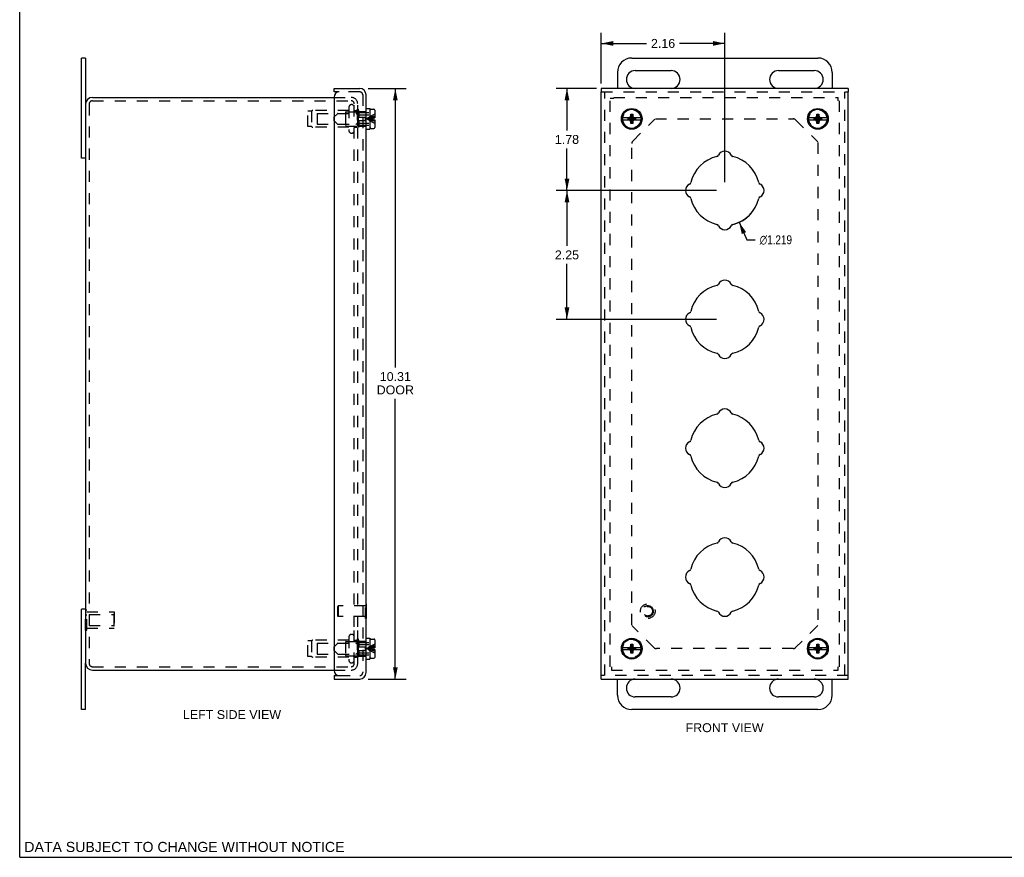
# Model space of a CAD drawing. Header units: inches. Extents: x 0 to 35.2, y 0 to 22.8.
# Tile 1 of 3: x 0 to 17.2, y 0 to 14.6. Entities that reach past the tile are written whole.
import ezdxf

# ---------------------------------------------------------------- set-up
doc = ezdxf.new("R2010")
doc.units = ezdxf.units.IN
doc.header["$LTSCALE"] = 1.937566
doc.header["$MEASUREMENT"] = 0
doc.linetypes.add('HIDDEN', pattern=[0.2, 0.1, -0.1])
doc.layers.get('0').update_dxf_attribs({"linetype": 'CONTINUOUS'})
for name, color, linetype in [('DEFAULT_2', 8, 'HIDDEN'), ('DIMENSIONS', 7, 'CONTINUOUS'), ('DOOR_ASSEMBLY', 7, 'CONTINUOUS')]:
    doc.layers.add(name, color=color, linetype=linetype)
doc.styles.get("Standard").update_dxf_attribs({"font": 'arial.ttf'})
doc.styles.add('TEXTSTYLE_1', font='gdt', dxfattribs={"width": 0.8})
doc.dimstyles.new('DIMSTYLE_1', dxfattribs={"dimtxt": 0.15542, "dimasz": 0.207226, "dimexe": 0.09, "dimexo": 0.07, "dimgap": 0.09, "dimtad": 0, "dimtih": 1, "dimtoh": 1, "dimdec": 3, "dimzin": 4, "dimdsep": 46, "dimtxsty": 'Standard', "dimblk": '_FILLED', "dimblk1": '_FILLED', "dimblk2": '_FILLED', "dimcen": 0.09, "dimadec": 3, "dimazin": 1, "dimtfac": 1, "dimtdec": 3, "dimtofl": 0, "dimtmove": 0, "dimatfit": 1, "dimldrblk": '_FILLED', "dimfxl": 0, "dimtolj": 1, "dimtzin": 4, "dimarcsym": 0})
doc.dimstyles.new('DIMSTYLE_2', dxfattribs={"dimtxt": 0.15542, "dimasz": 0.207226, "dimexe": 0.09, "dimexo": 0.07, "dimgap": 0.0375, "dimtad": 0, "dimtih": 1, "dimtoh": 1, "dimzin": 4, "dimdsep": 46, "dimtxsty": 'Standard', "dimblk": '_FILLED', "dimblk1": '_FILLED', "dimblk2": '_FILLED', "dimcen": 0.09, "dimazin": 1, "dimtfac": 1, "dimtdec": 3, "dimtofl": 0, "dimtmove": 0, "dimatfit": 3, "dimldrblk": '_FILLED', "dimfxl": 0, "dimtolj": 1, "dimtzin": 4, "dimarcsym": 0})

# ---------------------------------------------------------------- blocks, each defined once
blk = doc.blocks.new('_FILLED')
at = {"color": 0, "linetype": 'ByBlock'}
blk.add_solid([(0, 0), (-1, 0.2), (-1, -0.2)], dxfattribs=at)
blk = doc.blocks.new('*D1')
at = {"layer": 'DIMENSIONS', "color": 2, "linetype": 'Continuous'}
for p, q in [((12.562, 11.088), (12.699, 10.782)), ((12.699, 10.782), (12.845, 10.782))]:
    blk.add_line(p, q, dxfattribs=at)
at = {"layer": 'DIMENSIONS', "color": 2, "linetype": 'Continuous', "xscale": 0.2072263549, "yscale": 0.2072263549, "zscale": 0.2072263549, "rotation": 114.2185931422}
blk.add_blockref('_FILLED', (12.562, 11.088), dxfattribs=at)
at = {"layer": 'DIMENSIONS', "color": 2, "linetype": 'Continuous', "insert": (12.922, 10.86), "char_height": 0.15542, "width": 0.75033, "attachment_point": 1, "line_spacing_factor": 0.9, "style": 'TEXTSTYLE_1'}
blk.add_mtext('{\\fgdt;n}\\fArial;1.219', dxfattribs=at)
blk = doc.blocks.new('*D2')
at = {"layer": 'DIMENSIONS', "color": 2, "linetype": 'Continuous'}
for p, q in [((6.082, 13.425), (6.746, 13.425)), ((6.559, 13.425), (6.559, 8.55)), ((6.559, 3.112), (6.559, 8.006)), ((6.082, 3.112), (6.746, 3.112))]:
    blk.add_line(p, q, dxfattribs=at)
at = {"layer": 'DIMENSIONS', "color": 2, "linetype": 'Continuous', "xscale": 0.2072263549, "yscale": 0.2072263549, "zscale": 0.2072263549}
for p, rotation in [((6.559, 13.425), 90), ((6.559, 3.112), 270)]:
    blk.add_blockref('_FILLED', p, dxfattribs=dict(at, rotation=rotation))
at = {"layer": 'DIMENSIONS', "color": 2, "linetype": 'Continuous', "insert": (6.559, 8.472), "char_height": 0.1554, "width": 0.65057, "attachment_point": 2, "line_spacing_factor": 0.9}
blk.add_mtext('10.31\\PDOOR', dxfattribs=at)
blk = doc.blocks.new('*D12')
at = {"layer": 'DIMENSIONS', "color": 2, "linetype": 'Continuous'}
for p, q in [((10.071, 13.425), (9.37, 13.425)), ((9.556, 13.425), (9.556, 12.689)), ((9.556, 11.643), (9.556, 12.379)), ((12.167, 11.643), (9.37, 11.643))]:
    blk.add_line(p, q, dxfattribs=at)
at = {"layer": 'DIMENSIONS', "color": 2, "linetype": 'Continuous', "xscale": 0.2072263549, "yscale": 0.2072263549, "zscale": 0.2072263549}
for p, rotation in [((9.556, 13.425), 90), ((9.556, 11.643), 270)]:
    blk.add_blockref('_FILLED', p, dxfattribs=dict(at, rotation=rotation))
at = {"layer": 'DIMENSIONS', "color": 2, "linetype": 'Continuous', "insert": (9.556, 12.612), "char_height": 0.1554, "width": 0.42235, "attachment_point": 2, "line_spacing_factor": 0.9}
blk.add_mtext('1.78', dxfattribs=at)
blk = doc.blocks.new('*D13')
at = {"layer": 'DIMENSIONS', "color": 2, "linetype": 'Continuous'}
for p, q in [((10.156, 13.51), (10.156, 14.397)), ((12.312, 11.788), (12.312, 14.397)), ((10.156, 14.211), (10.945, 14.211)), ((12.312, 14.211), (11.523, 14.211))]:
    blk.add_line(p, q, dxfattribs=at)
at = {"layer": 'DIMENSIONS', "color": 2, "linetype": 'Continuous', "xscale": 0.2072263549, "yscale": 0.2072263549, "zscale": 0.2072263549, "rotation": 180}
blk.add_blockref('_FILLED', (10.156, 14.211), dxfattribs=at)
at = {"layer": 'DIMENSIONS', "color": 2, "linetype": 'Continuous', "xscale": 0.2072263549, "yscale": 0.2072263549, "zscale": 0.2072263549}
blk.add_blockref('_FILLED', (12.312, 14.211), dxfattribs=at)
at = {"layer": 'DIMENSIONS', "color": 2, "linetype": 'Continuous', "insert": (11.234, 14.289), "char_height": 0.1554, "width": 0.42235, "attachment_point": 2, "line_spacing_factor": 0.9}
blk.add_mtext('2.16', dxfattribs=at)
blk = doc.blocks.new('*D14')
at = {"layer": 'DIMENSIONS', "color": 2, "linetype": 'Continuous'}
for p, q in [((12.167, 11.643), (9.37, 11.643)), ((9.556, 11.643), (9.556, 10.674)), ((9.556, 9.393), (9.556, 10.363)), ((12.167, 9.393), (9.37, 9.393))]:
    blk.add_line(p, q, dxfattribs=at)
at = {"layer": 'DIMENSIONS', "color": 2, "linetype": 'Continuous', "xscale": 0.2072263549, "yscale": 0.2072263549, "zscale": 0.2072263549}
for p, rotation in [((9.556, 11.643), 90), ((9.556, 9.393), 270)]:
    blk.add_blockref('_FILLED', p, dxfattribs=dict(at, rotation=rotation))
at = {"layer": 'DIMENSIONS', "color": 2, "linetype": 'Continuous', "insert": (9.556, 10.596), "char_height": 0.1554, "width": 0.42235, "attachment_point": 2, "line_spacing_factor": 0.9}
blk.add_mtext('2.25', dxfattribs=at)

msp = doc.modelspace()

# ---------------------------------------------------------------- linework, layer by layer
at = {"color": 7, "linetype": 'Continuous'}
for p, q in [((0, 0), (0, 22.7949)), ((1.1514, 13.9559), (1.0764, 13.9559)), ((1.1514, 13.9559), (1.1514, 13.1484)), ((10.687, 13.9559), (13.937, 13.9559)), ((10.437, 13.7059), (10.437, 13.4247)), ((10.7495, 13.7372), (11.3745, 13.7372)), ((13.2495, 13.7372), (13.8745, 13.7372)), ((14.187, 13.7059), (14.187, 13.4247)), ((11.3745, 13.4247), (10.7495, 13.4247)), ((13.8745, 13.4247), (13.2495, 13.4247)), ((1.1514, 12.2059), (1.0764, 12.2059)), ((1.1514, 4.3309), (1.0764, 4.3309)), ((1.1514, 2.5809), (1.1514, 3.3884)), ((10.437, 2.8309), (10.437, 3.1122)), ((10.7495, 3.1122), (11.3745, 3.1122)), ((13.2495, 3.1122), (13.8745, 3.1122)), ((14.187, 2.8309), (14.187, 3.1122)), ((11.3745, 2.7997), (10.7495, 2.7997)), ((13.8745, 2.7997), (13.2495, 2.7997)), ((1.1514, 2.5809), (1.0764, 2.5809)), ((13.937, 2.5809), (10.687, 2.5809)), ((0, 0), (35.2285, 0))]:
    msp.add_line(p, q, dxfattribs=at)
at = {"color": 3, "linetype": 'Continuous'}
for p, q in [((1.0764, 12.2059), (1.0764, 13.9559)), ((1.2714, 13.2684), (5.4894, 13.2684)), ((1.1514, 13.1484), (1.1514, 3.3884)), ((1.0764, 2.5809), (1.0764, 4.3309)), ((1.2714, 3.2684), (5.4894, 3.2684))]:
    msp.add_line(p, q, dxfattribs=at)
at = {"color": 7, "linetype": 'Continuous'}
for centre, radius, start, end in [((10.687, 13.7059), 0.25, 90, 180), ((13.937, 13.7059), 0.25, 0, 90), ((10.7495, 13.5809), 0.1562, 90, 270), ((11.3745, 13.5809), 0.1562, 270, 90), ((13.2495, 13.5809), 0.1562, 90, 270), ((13.8745, 13.5809), 0.1562, 270, 90), ((10.7495, 2.9559), 0.1562, 90, 270), ((11.3745, 2.9559), 0.1562, 270, 90), ((13.2495, 2.9559), 0.1562, 90, 270), ((13.8745, 2.9559), 0.1562, 270, 90), ((10.687, 2.8309), 0.25, 180, 270), ((13.937, 2.8309), 0.25, 270, 360)]:
    msp.add_arc(centre, radius, start, end, dxfattribs=at)
at = {"color": 3, "linetype": 'Continuous'}
for centre, start, end in [((1.2714, 13.1484), 90, 180), ((1.2714, 3.3884), 180, 270)]:
    msp.add_arc(centre, 0.12, start, end, dxfattribs=at)
at = {"layer": 'DEFAULT_2', "color": 8, "linetype": 'HIDDEN'}
for p, q in [((5.4894, 13.2684), (5.7864, 13.2684)), ((10.312, 3.3284), (10.312, 13.2464)), ((10.372, 13.2464), (10.312, 13.2464)), ((10.372, 13.2684), (14.29, 13.2684)), ((14.29, 13.2084), (14.29, 13.2684)), ((1.2114, 13.1484), (1.2114, 3.3884)), ((1.2714, 13.2084), (5.7864, 13.2084)), ((5.7489, 13.0972), (5.7489, 12.6897)), ((5.8414, 4.0247), (5.8414, 13.1564)), ((5.9014, 4.0247), (5.9014, 13.1564)), ((14.312, 3.3284), (14.312, 13.2084)), ((5.0289, 12.7584), (5.0289, 13.0284)), ((5.0979, 13.0284), (5.0289, 13.0284)), ((5.0979, 13.0284), (5.0979, 12.7584)), ((5.7489, 13.0394), (5.1158, 13.0394)), ((5.1914, 12.9884), (5.1914, 12.7984)), ((5.1914, 12.9884), (5.6914, 12.9884)), ((5.6914, 13.0084), (5.6914, 12.7784)), ((5.7014, 13.0184), (5.9114, 13.0184)), ((5.8414, 13.0394), (5.8834, 13.0394)), ((5.8934, 13.0634), (5.8934, 12.7234)), ((5.8934, 13.0634), (5.9114, 13.0634)), ((5.9114, 13.0634), (5.9114, 12.7234)), ((5.0979, 12.7584), (5.0289, 12.7584)), ((5.7489, 12.7474), (5.1158, 12.7474)), ((5.1914, 12.7984), (5.6914, 12.7984)), ((5.7014, 12.7684), (5.9114, 12.7684)), ((5.8414, 12.7474), (5.8834, 12.7474)), ((5.8934, 12.7234), (5.9114, 12.7234)), ((10.7053, 12.5055), (11.0909, 12.8911)), ((11.1013, 12.8934), (13.5049, 12.8934)), ((13.5491, 12.8751), (13.9341, 12.4901)), ((10.687, 4.0577), (10.687, 12.4613)), ((13.937, 12.4792), (13.937, 4.0577)), ((1.151, 4.3235), (1.172, 4.3235)), ((1.151, 3.9633), (1.151, 4.3235)), ((1.172, 3.9633), (1.172, 4.3235)), ((1.151, 4.2335), (1.172, 4.2335)), ((1.172, 4.2834), (1.651, 4.2834)), ((1.2135, 4.2384), (1.641, 4.2384)), ((1.2135, 4.2384), (1.2135, 4.0484)), ((1.641, 4.2384), (1.651, 4.2484)), ((1.641, 4.2384), (1.641, 4.0484)), ((1.651, 4.2834), (1.651, 4.0034)), ((1.151, 4.0533), (1.172, 4.0533)), ((1.151, 3.9633), (1.172, 3.9633)), ((1.172, 4.0034), (1.651, 4.0034)), ((1.2135, 4.0484), (1.641, 4.0484)), ((1.641, 4.0484), (1.651, 4.0384)), ((5.8414, 3.3804), (5.8414, 4.0245)), ((5.9014, 3.3804), (5.9014, 4.0245)), ((11.075, 3.6617), (10.69, 4.0467)), ((13.9347, 4.0473), (13.5491, 3.6617)), ((5.7489, 3.7894), (5.1158, 3.7894)), ((5.7489, 3.8472), (5.7489, 3.4397)), ((5.8414, 3.7894), (5.8834, 3.7894)), ((5.8934, 3.8134), (5.9114, 3.8134)), ((5.8934, 3.8134), (5.8934, 3.4734)), ((5.9114, 3.8134), (5.9114, 3.4734)), ((5.0979, 3.7784), (5.0289, 3.7784)), ((5.0289, 3.5084), (5.0289, 3.7784)), ((5.0979, 3.7784), (5.0979, 3.5084)), ((5.1914, 3.7384), (5.6914, 3.7384)), ((5.1914, 3.7384), (5.1914, 3.5484)), ((5.6914, 3.7584), (5.6914, 3.5284)), ((5.7014, 3.7684), (5.9114, 3.7684)), ((13.5049, 3.6434), (11.1192, 3.6434)), ((5.0979, 3.5084), (5.0289, 3.5084)), ((5.7489, 3.4974), (5.1158, 3.4974)), ((5.1914, 3.5484), (5.6914, 3.5484)), ((5.7014, 3.5184), (5.9114, 3.5184)), ((5.8414, 3.4974), (5.8834, 3.4974)), ((5.8934, 3.4734), (5.9114, 3.4734)), ((1.2714, 3.3284), (5.7864, 3.3284)), ((5.4894, 3.2684), (5.7894, 3.2684)), ((5.7864, 3.3284), (5.7894, 3.3284)), ((10.334, 3.3284), (10.334, 3.2684)), ((10.334, 3.2684), (14.29, 3.2684)), ((14.29, 3.2684), (14.29, 3.3284))]:
    msp.add_line(p, q, dxfattribs=at)
for centre in [(10.687, 12.8934), (13.937, 12.8934), (10.687, 3.6434), (13.937, 3.6434)]:
    msp.add_circle(centre, 0.1585, dxfattribs=at)
for centre, radius, start, end in [((5.7894, 13.1564), 0.112, 0, 90), ((1.2714, 13.1484), 0.06, 90, 180), ((5.7952, 13.0972), 0.0462, 0, 180), ((5.7894, 13.1564), 0.052, 0, 90), ((5.1158, 13.0194), 0.02, 90, 153.25632), ((5.7014, 13.0084), 0.01, 90, 180.00003), ((5.8834, 13.0494), 0.01, 270, 359.99996), ((5.1158, 12.7674), 0.02, 206.74368, 270), ((5.7014, 12.7784), 0.01, 179.99997, 270), ((5.8834, 12.7374), 0.01, 0.00004, 90), ((13.5049, 12.8309), 0.0625, 45, 90), ((5.7952, 12.6897), 0.0462, 180, 360), ((10.7495, 12.4613), 0.0625, 135, 180), ((5.1158, 3.7694), 0.02, 90, 153.25632), ((5.7952, 3.8472), 0.0462, 0, 180), ((5.8834, 3.7994), 0.01, 270, 359.99996), ((5.7014, 3.7584), 0.01, 90, 180.00003), ((11.1192, 3.7059), 0.0625, 225, 270), ((13.5049, 3.7059), 0.0625, 270, 315), ((5.1158, 3.5174), 0.02, 206.74368, 270), ((5.7014, 3.5284), 0.01, 179.99997, 270), ((5.7952, 3.4397), 0.0462, 180, 360), ((5.8834, 3.4874), 0.01, 0.00004, 90), ((1.2714, 3.3884), 0.06, 180, 270), ((5.7894, 3.3804), 0.112, 270, 360), ((5.7894, 3.3804), 0.052, 270, 360)]:
    msp.add_arc(centre, radius, start, end, dxfattribs=at)
at = {"layer": 'DIMENSIONS', "color": 2, "linetype": 'Continuous'}
msp.add_arc((12.312, 11.6434), 0.6095, 280.83149, 319.06386, dxfattribs=at)
at = {"layer": 'DOOR_ASSEMBLY', "color": 7, "linetype": 'Continuous'}
for p, q in [((5.4894, 13.3647), (5.4894, 13.4247)), ((10.1558, 13.4247), (10.1558, 13.3647)), ((14.4683, 13.4247), (14.4683, 13.3647)), ((5.5794, 13.3647), (5.4894, 13.3647)), ((6.0494, 13.0744), (6.1119, 13.0744)), ((6.1119, 13.0744), (6.1119, 12.7124)), ((6.1119, 12.9664), (6.1169, 12.9664)), ((6.1169, 12.7414), (6.1169, 13.0454)), ((6.1319, 13.0604), (6.1849, 13.0604)), ((6.1669, 12.9099), (6.1669, 12.8769)), ((6.1669, 12.9099), (6.1999, 12.9099)), ((6.1999, 13.0454), (6.1999, 12.9099)), ((10.6545, 12.9099), (10.5209, 12.9099)), ((10.6223, 12.8801), (10.6223, 12.9068)), ((10.6223, 12.9068), (10.7518, 12.8801)), ((10.6223, 12.8801), (10.7518, 12.9068)), ((10.6223, 12.9068), (10.649, 12.9068)), ((10.64, 12.9099), (10.6594, 12.9211)), ((10.649, 12.9068), (10.6545, 12.9099)), ((10.649, 12.8801), (10.7251, 12.9068)), ((10.649, 12.9068), (10.7251, 12.8801)), ((10.6594, 12.9211), (10.6705, 12.9404)), ((10.6594, 12.8657), (10.7147, 12.9211)), ((10.7147, 12.8657), (10.6594, 12.9211)), ((10.6705, 12.8134), (10.7035, 12.9734)), ((10.6705, 12.9404), (10.6705, 12.9734)), ((10.7035, 12.8134), (10.6705, 12.9734)), ((10.6705, 12.9734), (10.7035, 12.9734)), ((10.6705, 12.8464), (10.7035, 12.9404)), ((10.7035, 12.8464), (10.6705, 12.9404)), ((10.7035, 12.9734), (10.7035, 12.9404)), ((10.7035, 12.9404), (10.7147, 12.9211)), ((10.7147, 12.9211), (10.734, 12.9099)), ((10.7196, 12.9099), (10.7251, 12.9068)), ((10.8532, 12.9099), (10.7196, 12.9099)), ((10.7251, 12.9068), (10.7518, 12.9068)), ((10.7518, 12.9068), (10.7518, 12.8801)), ((13.9045, 12.9099), (13.7709, 12.9099)), ((13.8723, 12.8801), (13.8723, 12.9068)), ((13.8723, 12.8801), (14.0018, 12.9068)), ((13.8723, 12.9068), (13.899, 12.9068)), ((13.8723, 12.9068), (14.0018, 12.8801)), ((13.89, 12.9099), (13.9094, 12.9211)), ((13.899, 12.9068), (13.9045, 12.9099)), ((13.899, 12.8801), (13.9751, 12.9068)), ((13.899, 12.9068), (13.9751, 12.8801)), ((13.9094, 12.9211), (13.9205, 12.9404)), ((13.9094, 12.8657), (13.9647, 12.9211)), ((13.9647, 12.8657), (13.9094, 12.9211)), ((13.9205, 12.8134), (13.9535, 12.9734)), ((13.9205, 12.9404), (13.9205, 12.9734)), ((13.9535, 12.8134), (13.9205, 12.9734)), ((13.9205, 12.9734), (13.9535, 12.9734)), ((13.9205, 12.8464), (13.9535, 12.9404)), ((13.9535, 12.8464), (13.9205, 12.9404)), ((13.9535, 12.9734), (13.9535, 12.9404)), ((13.9535, 12.9404), (13.9647, 12.9211)), ((13.9647, 12.9211), (13.984, 12.9099)), ((14.1032, 12.9099), (13.9696, 12.9099)), ((13.9696, 12.9099), (13.9751, 12.9068)), ((13.9751, 12.9068), (14.0018, 12.9068)), ((14.0018, 12.9068), (14.0018, 12.8801)), ((6.1119, 12.8204), (6.1169, 12.8204)), ((6.1319, 12.7264), (6.1849, 12.7264)), ((6.1669, 12.8769), (6.1999, 12.8769)), ((6.1999, 12.8769), (6.1999, 12.7414)), ((10.5209, 12.8769), (10.6545, 12.8769)), ((10.649, 12.8801), (10.6223, 12.8801)), ((10.6594, 12.8657), (10.64, 12.8769)), ((10.6545, 12.8769), (10.649, 12.8801)), ((10.6705, 12.8464), (10.6594, 12.8657)), ((10.6705, 12.8134), (10.6705, 12.8464)), ((10.7035, 12.8134), (10.6705, 12.8134)), ((10.7147, 12.8657), (10.7035, 12.8464)), ((10.7035, 12.8464), (10.7035, 12.8134)), ((10.734, 12.8769), (10.7147, 12.8657)), ((10.7251, 12.8801), (10.7196, 12.8769)), ((10.7196, 12.8769), (10.8532, 12.8769)), ((10.7518, 12.8801), (10.7251, 12.8801)), ((13.7709, 12.8769), (13.9045, 12.8769)), ((13.899, 12.8801), (13.8723, 12.8801)), ((13.9094, 12.8657), (13.89, 12.8769)), ((13.9045, 12.8769), (13.899, 12.8801)), ((13.9205, 12.8464), (13.9094, 12.8657)), ((13.9205, 12.8134), (13.9205, 12.8464)), ((13.9535, 12.8134), (13.9205, 12.8134)), ((13.9647, 12.8657), (13.9535, 12.8464)), ((13.9535, 12.8464), (13.9535, 12.8134)), ((13.984, 12.8769), (13.9647, 12.8657)), ((13.9751, 12.8801), (13.9696, 12.8769)), ((13.9696, 12.8769), (14.1032, 12.8769)), ((14.0018, 12.8801), (13.9751, 12.8801)), ((6.0494, 12.7124), (6.1119, 12.7124)), ((6.0534, 4.4252), (6.0494, 4.4252)), ((6.0534, 4.1692), (6.0534, 4.4252)), ((6.0534, 4.1692), (6.0494, 4.1692)), ((6.0494, 3.8244), (6.1119, 3.8244)), ((6.1119, 3.8244), (6.1119, 3.4624)), ((6.1169, 3.4914), (6.1169, 3.7954)), ((6.1319, 3.8104), (6.1849, 3.8104)), ((6.1999, 3.7954), (6.1999, 3.6599)), ((6.1119, 3.7164), (6.1169, 3.7164)), ((6.1669, 3.6599), (6.1999, 3.6599)), ((6.1669, 3.6599), (6.1669, 3.6269)), ((6.1669, 3.6269), (6.1999, 3.6269)), ((6.1999, 3.6269), (6.1999, 3.4914)), ((10.6545, 3.6599), (10.5209, 3.6599)), ((10.5209, 3.6269), (10.6545, 3.6269)), ((10.6223, 3.6568), (10.7518, 3.6301)), ((10.6223, 3.6568), (10.649, 3.6568)), ((10.6223, 3.6301), (10.7518, 3.6568)), ((10.6223, 3.6301), (10.6223, 3.6568)), ((10.649, 3.6301), (10.6223, 3.6301)), ((10.64, 3.6599), (10.6594, 3.6711)), ((10.6594, 3.6157), (10.64, 3.6269)), ((10.649, 3.6568), (10.6545, 3.6599)), ((10.649, 3.6568), (10.7251, 3.6301)), ((10.649, 3.6301), (10.7251, 3.6568)), ((10.6545, 3.6269), (10.649, 3.6301)), ((10.6594, 3.6711), (10.6705, 3.6904)), ((10.6594, 3.6711), (10.7147, 3.6157)), ((10.6594, 3.6157), (10.7147, 3.6711)), ((10.6705, 3.5964), (10.6594, 3.6157)), ((10.6705, 3.7234), (10.7035, 3.7234)), ((10.7035, 3.5634), (10.6705, 3.7234)), ((10.6705, 3.6904), (10.6705, 3.7234)), ((10.6705, 3.5634), (10.7035, 3.7234)), ((10.7035, 3.5964), (10.6705, 3.6904)), ((10.6705, 3.5964), (10.7035, 3.6904)), ((10.7035, 3.7234), (10.7035, 3.6904)), ((10.7035, 3.6904), (10.7147, 3.6711)), ((10.7147, 3.6157), (10.7035, 3.5964)), ((10.7147, 3.6711), (10.734, 3.6599)), ((10.734, 3.6269), (10.7147, 3.6157)), ((10.8532, 3.6599), (10.7196, 3.6599)), ((10.7196, 3.6599), (10.7251, 3.6568)), ((10.7251, 3.6301), (10.7196, 3.6269)), ((10.7196, 3.6269), (10.8532, 3.6269)), ((10.7251, 3.6568), (10.7518, 3.6568)), ((10.7518, 3.6301), (10.7251, 3.6301)), ((10.7518, 3.6568), (10.7518, 3.6301)), ((13.9045, 3.6599), (13.7709, 3.6599)), ((13.7709, 3.6269), (13.9045, 3.6269)), ((13.8723, 3.6301), (14.0018, 3.6568)), ((13.8723, 3.6568), (13.899, 3.6568)), ((13.8723, 3.6568), (14.0018, 3.6301)), ((13.8723, 3.6301), (13.8723, 3.6568)), ((13.899, 3.6301), (13.8723, 3.6301)), ((13.89, 3.6599), (13.9094, 3.6711)), ((13.9094, 3.6157), (13.89, 3.6269)), ((13.899, 3.6568), (13.9045, 3.6599)), ((13.899, 3.6568), (13.9751, 3.6301)), ((13.899, 3.6301), (13.9751, 3.6568)), ((13.9045, 3.6269), (13.899, 3.6301)), ((13.9094, 3.6711), (13.9205, 3.6904)), ((13.9094, 3.6711), (13.9647, 3.6157)), ((13.9094, 3.6157), (13.9647, 3.6711)), ((13.9205, 3.5964), (13.9094, 3.6157)), ((13.9205, 3.7234), (13.9535, 3.7234)), ((13.9535, 3.5634), (13.9205, 3.7234)), ((13.9205, 3.6904), (13.9205, 3.7234)), ((13.9205, 3.5634), (13.9535, 3.7234)), ((13.9535, 3.5964), (13.9205, 3.6904)), ((13.9205, 3.5964), (13.9535, 3.6904)), ((13.9535, 3.7234), (13.9535, 3.6904)), ((13.9535, 3.6904), (13.9647, 3.6711)), ((13.9647, 3.6157), (13.9535, 3.5964)), ((13.9647, 3.6711), (13.984, 3.6599)), ((13.984, 3.6269), (13.9647, 3.6157)), ((14.1032, 3.6599), (13.9696, 3.6599)), ((13.9696, 3.6599), (13.9751, 3.6568)), ((13.9751, 3.6301), (13.9696, 3.6269)), ((13.9696, 3.6269), (14.1032, 3.6269)), ((13.9751, 3.6568), (14.0018, 3.6568)), ((14.0018, 3.6301), (13.9751, 3.6301)), ((14.0018, 3.6568), (14.0018, 3.6301)), ((6.0494, 3.4624), (6.1119, 3.4624)), ((6.1119, 3.5704), (6.1169, 3.5704)), ((6.1319, 3.4764), (6.1849, 3.4764)), ((10.6705, 3.5634), (10.6705, 3.5964)), ((10.7035, 3.5634), (10.6705, 3.5634)), ((10.7035, 3.5964), (10.7035, 3.5634)), ((13.9205, 3.5634), (13.9205, 3.5964)), ((13.9535, 3.5634), (13.9205, 3.5634)), ((13.9535, 3.5964), (13.9535, 3.5634)), ((5.4894, 3.1722), (5.5794, 3.1722)), ((5.4894, 3.1722), (5.4894, 3.1122)), ((10.1558, 3.1122), (10.1558, 3.1722)), ((14.4683, 3.1122), (14.4683, 3.1722))]:
    msp.add_line(p, q, dxfattribs=at)
at = {"layer": 'DOOR_ASSEMBLY', "color": 3, "linetype": 'Continuous'}
for p, q in [((5.4894, 13.4247), (5.9374, 13.4247)), ((14.4683, 13.4247), (10.1558, 13.4247)), ((5.4894, 13.2747), (5.4894, 3.2622)), ((6.0494, 3.2242), (6.0494, 13.3127)), ((10.1558, 3.1722), (10.1558, 13.3647)), ((14.4683, 3.1722), (14.4683, 13.3647)), ((5.4894, 3.1122), (5.9374, 3.1122)), ((10.1558, 3.1122), (14.4683, 3.1122))]:
    msp.add_line(p, q, dxfattribs=at)
at = {"layer": 'DOOR_ASSEMBLY', "color": 8, "linetype": 'HIDDEN'}
for p, q in [((5.9374, 13.3647), (5.5794, 13.3647)), ((5.9894, 13.3127), (5.9894, 3.2242)), ((10.1558, 13.3647), (14.4683, 13.3647)), ((10.2158, 3.1722), (10.2158, 13.3647)), ((14.4083, 3.1722), (14.4083, 13.3647)), ((5.4899, 12.9264), (5.5465, 12.983)), ((5.4899, 12.8604), (5.4899, 12.9264)), ((5.5571, 12.9874), (5.8707, 12.9874)), ((5.8935, 12.9708), (5.8813, 12.983)), ((5.9019, 13.0139), (5.9244, 13.0364)), ((5.9019, 12.9234), (5.9019, 13.0139)), ((5.9019, 13.0034), (6.1119, 13.0034)), ((5.9019, 12.9234), (6.0319, 12.9234)), ((5.9041, 12.9664), (6.1119, 12.9664)), ((5.9244, 13.0364), (5.9244, 12.9234)), ((5.9244, 13.0234), (6.0494, 13.0234)), ((6.0319, 12.9234), (6.0319, 12.8634)), ((6.1314, 12.9028), (6.1139, 12.9007)), ((5.4899, 12.8604), (5.5465, 12.8038)), ((5.5571, 12.7994), (5.8707, 12.7994)), ((5.8935, 12.816), (5.8813, 12.8038)), ((5.9019, 12.7729), (5.9019, 12.8634)), ((5.9019, 12.8634), (6.0319, 12.8634)), ((5.9019, 12.7834), (6.1119, 12.7834)), ((5.9019, 12.7729), (5.9244, 12.7504)), ((5.9041, 12.8204), (6.1119, 12.8204)), ((5.9244, 12.8634), (5.9244, 12.7504)), ((5.9244, 12.7634), (6.0494, 12.7634)), ((6.1314, 12.884), (6.1139, 12.8862)), ((5.5534, 4.3812), (5.5634, 4.3912)), ((5.5534, 4.2132), (5.5534, 4.3812)), ((6.0354, 4.3912), (5.5634, 4.3912)), ((5.5634, 4.3912), (5.5634, 4.2032)), ((6.0494, 4.4252), (6.0354, 4.4252)), ((6.0354, 4.1692), (6.0354, 4.4252)), ((5.5534, 4.2132), (5.5634, 4.2032)), ((6.0354, 4.2032), (5.5634, 4.2032)), ((6.0494, 4.1692), (6.0354, 4.1692)), ((5.9019, 3.7639), (5.9244, 3.7864)), ((5.9244, 3.7864), (5.9244, 3.6734)), ((5.4899, 3.6764), (5.5465, 3.733)), ((5.4899, 3.6104), (5.4899, 3.6764)), ((5.4899, 3.6104), (5.5465, 3.5538)), ((5.5571, 3.7374), (5.8707, 3.7374)), ((5.8935, 3.7208), (5.8813, 3.733)), ((5.9019, 3.6734), (5.9019, 3.7639)), ((5.9019, 3.7534), (6.1119, 3.7534)), ((5.9019, 3.6734), (6.0319, 3.6734)), ((5.9019, 3.6134), (6.0319, 3.6134)), ((5.9019, 3.5229), (5.9019, 3.6134)), ((5.9041, 3.7164), (6.1119, 3.7164)), ((5.9244, 3.7734), (6.0494, 3.7734)), ((5.9244, 3.6134), (5.9244, 3.5004)), ((6.0319, 3.6734), (6.0319, 3.6134)), ((6.1314, 3.6528), (6.1139, 3.6507)), ((6.1314, 3.634), (6.1139, 3.6362)), ((5.5571, 3.5494), (5.8707, 3.5494)), ((5.8935, 3.566), (5.8813, 3.5538)), ((5.9019, 3.5334), (6.1119, 3.5334)), ((5.9019, 3.5229), (5.9244, 3.5004)), ((5.9041, 3.5704), (6.1119, 3.5704)), ((5.9244, 3.5134), (6.0494, 3.5134)), ((5.5794, 3.1722), (5.9374, 3.1722)), ((14.4683, 3.1722), (10.1558, 3.1722))]:
    msp.add_line(p, q, dxfattribs=at)
for points in [[(6.1999, 12.9404), (6.1762, 12.9341), (6.1528, 12.9272), (6.1298, 12.9196), (6.1071, 12.9115), (6.0848, 12.9028), (6.0629, 12.8934)], [(6.1298, 12.9381), (6.1071, 12.9242), (6.0848, 12.9093), (6.0629, 12.8934)], [(6.1298, 12.9088), (6.1071, 12.9041), (6.0848, 12.8989), (6.0629, 12.8934)], [(6.1139, 12.9007), (6.0967, 12.8984), (6.0797, 12.8959), (6.0629, 12.8934)], [(6.1999, 12.9734), (6.1762, 12.9627), (6.1528, 12.9509), (6.1298, 12.9381)], [(6.1999, 12.9211), (6.1762, 12.9174), (6.1528, 12.9133), (6.1298, 12.9088)], [(6.1669, 12.9068), (6.149, 12.9048), (6.1314, 12.9028)], [(6.1139, 12.8862), (6.0967, 12.8885), (6.0797, 12.8909), (6.0629, 12.8934)], [(6.1999, 12.8657), (6.1762, 12.8695), (6.1528, 12.8735), (6.1298, 12.878), (6.1071, 12.8828), (6.0848, 12.8879), (6.0629, 12.8934)], [(6.1999, 12.8464), (6.1762, 12.8527), (6.1528, 12.8596), (6.1298, 12.8672), (6.1071, 12.8753), (6.0848, 12.8841), (6.0629, 12.8934)], [(6.1298, 12.8488), (6.1071, 12.8626), (6.0848, 12.8775), (6.0629, 12.8934)], [(6.1999, 12.8134), (6.1762, 12.8242), (6.1528, 12.8359), (6.1298, 12.8488)], [(6.1669, 12.8801), (6.149, 12.882), (6.1314, 12.884)], [(6.1999, 3.6904), (6.1762, 3.6841), (6.1528, 3.6772), (6.1298, 3.6696), (6.1071, 3.6615), (6.0848, 3.6528), (6.0629, 3.6434)], [(6.1298, 3.6881), (6.1071, 3.6742), (6.0848, 3.6593), (6.0629, 3.6434)], [(6.1999, 3.6711), (6.1762, 3.6674), (6.1528, 3.6633), (6.1298, 3.6588), (6.1071, 3.6541), (6.0848, 3.6489), (6.0629, 3.6434)], [(6.1139, 3.6507), (6.0967, 3.6484), (6.0797, 3.6459), (6.0629, 3.6434)], [(6.1139, 3.6362), (6.0967, 3.6385), (6.0797, 3.6409), (6.0629, 3.6434)], [(6.1298, 3.628), (6.1071, 3.6328), (6.0848, 3.6379), (6.0629, 3.6434)], [(6.1999, 3.5964), (6.1762, 3.6027), (6.1528, 3.6096), (6.1298, 3.6172), (6.1071, 3.6253), (6.0848, 3.6341), (6.0629, 3.6434)], [(6.1298, 3.5988), (6.1071, 3.6126), (6.0848, 3.6275), (6.0629, 3.6434)], [(6.1999, 3.7234), (6.1762, 3.7127), (6.1528, 3.7009), (6.1298, 3.6881)], [(6.1999, 3.6157), (6.1762, 3.6195), (6.1528, 3.6235), (6.1298, 3.628)], [(6.1669, 3.6568), (6.149, 3.6548), (6.1314, 3.6528)], [(6.1669, 3.6301), (6.149, 3.632), (6.1314, 3.634)], [(6.1999, 3.5634), (6.1762, 3.5742), (6.1528, 3.5859), (6.1298, 3.5988)]]:
    msp.add_lwpolyline(points, dxfattribs=at)
at = {"layer": 'DOOR_ASSEMBLY', "color": 7, "linetype": 'Continuous'}
for centre, radius in [((10.687, 12.8934), 0.181), ((13.937, 12.8934), 0.181), ((10.687, 12.8934), 0.167), ((13.937, 12.8934), 0.167), ((10.687, 3.6434), 0.181), ((10.687, 3.6434), 0.167), ((13.937, 3.6434), 0.181), ((13.937, 3.6434), 0.167)]:
    msp.add_circle(centre, radius, dxfattribs=at)
at = {"layer": 'DOOR_ASSEMBLY', "color": 8, "linetype": 'HIDDEN'}
for radius in [0.128, 0.0981, 0.094, 0.084]:
    msp.add_circle((10.9658, 4.2972), radius, dxfattribs=at)
at = {"layer": 'DOOR_ASSEMBLY', "color": 3, "linetype": 'Continuous'}
for centre, radius, start, end in [((5.9374, 13.3127), 0.112, 0, 90), ((5.5794, 13.2747), 0.09, 90, 180), ((12.312, 11.6434), 0.6095, 103.19827, 166.80173), ((12.1637, 12.2758), 0.04, 283.19827, 333.99508), ((12.312, 12.2034), 0.125, 26.00492, 153.99508), ((12.4603, 12.2758), 0.04, 206.00492, 256.80173), ((12.312, 11.6434), 0.6095, 13.19827, 76.80173), ((11.752, 11.6434), 0.125, 116.00492, 243.99508), ((11.6797, 11.7917), 0.04, 296.00492, 346.80173), ((12.9444, 11.7917), 0.04, 193.19827, 243.99508), ((12.872, 11.6434), 0.125, 296.00492, 63.99508), ((11.6797, 11.4951), 0.04, 13.19827, 63.99508), ((12.9444, 11.4951), 0.04, 116.00492, 166.80173), ((12.312, 11.6434), 0.6095, 193.19827, 256.80173), ((12.312, 11.6434), 0.6095, 283.19827, 346.80173), ((12.1637, 11.0111), 0.04, 26.00492, 76.80173), ((12.312, 11.0834), 0.125, 206.00492, 333.99508), ((12.4603, 11.0111), 0.04, 103.19827, 153.99508), ((12.312, 9.3934), 0.6095, 103.19827, 166.80173), ((12.1637, 10.0258), 0.04, 283.19827, 333.99508), ((12.312, 9.9534), 0.125, 26.00492, 153.99508), ((12.4603, 10.0258), 0.04, 206.00492, 256.80173), ((12.312, 9.3934), 0.6095, 13.19827, 76.80173), ((11.752, 9.3934), 0.125, 116.00492, 243.99508), ((11.6797, 9.5417), 0.04, 296.00492, 346.80173), ((12.9444, 9.5417), 0.04, 193.19827, 243.99508), ((12.872, 9.3934), 0.125, 296.00492, 63.99508), ((11.6797, 9.2451), 0.04, 13.19827, 63.99508), ((12.312, 9.3934), 0.6095, 193.19827, 256.80173), ((12.312, 9.3934), 0.6095, 283.19827, 346.80173), ((12.9444, 9.2451), 0.04, 116.00492, 166.80173), ((12.1637, 8.7611), 0.04, 26.00492, 76.80173), ((12.312, 8.8334), 0.125, 206.00492, 333.99508), ((12.4603, 8.7611), 0.04, 103.19827, 153.99508), ((12.312, 7.1434), 0.6095, 103.19827, 166.80173), ((12.1637, 7.7758), 0.04, 283.19827, 333.99508), ((12.312, 7.7034), 0.125, 26.00492, 153.99508), ((12.4603, 7.7758), 0.04, 206.00492, 256.80173), ((12.312, 7.1434), 0.6095, 13.19827, 76.80173), ((11.752, 7.1434), 0.125, 116.00492, 243.99508), ((11.6797, 7.2917), 0.04, 296.00492, 346.80173), ((12.9444, 7.2917), 0.04, 193.19827, 243.99508), ((12.872, 7.1434), 0.125, 296.00492, 63.99508), ((11.6797, 6.9951), 0.04, 13.19827, 63.99508), ((12.312, 7.1434), 0.6095, 193.19827, 256.80173), ((12.312, 7.1434), 0.6095, 283.19827, 346.80173), ((12.9444, 6.9951), 0.04, 116.00492, 166.80173), ((12.1637, 6.5111), 0.04, 26.00492, 76.80173), ((12.4603, 6.5111), 0.04, 103.19827, 153.99508), ((12.312, 6.5834), 0.125, 206.00492, 333.99508), ((12.1637, 5.5258), 0.04, 283.19827, 333.99508), ((12.312, 5.4534), 0.125, 26.00492, 153.99508), ((12.4603, 5.5258), 0.04, 206.00492, 256.80173), ((12.312, 4.8934), 0.6095, 103.19827, 166.80173), ((12.312, 4.8934), 0.6095, 13.19827, 76.80173), ((11.752, 4.8934), 0.125, 116.00492, 243.99508), ((11.6797, 5.0417), 0.04, 296.00492, 346.80173), ((12.9444, 5.0417), 0.04, 193.19827, 243.99508), ((12.872, 4.8934), 0.125, 296.00492, 63.99508), ((11.6797, 4.7451), 0.04, 13.19827, 63.99508), ((12.312, 4.8934), 0.6095, 193.19827, 256.80173), ((12.312, 4.8934), 0.6095, 283.19827, 346.80173), ((12.9444, 4.7451), 0.04, 116.00492, 166.80173), ((12.1637, 4.2611), 0.04, 26.00492, 76.80173), ((12.4603, 4.2611), 0.04, 103.19827, 153.99508), ((12.312, 4.3334), 0.125, 206.00492, 333.99508), ((5.5794, 3.2622), 0.09, 180, 270), ((5.9374, 3.2242), 0.112, 270, 360)]:
    msp.add_arc(centre, radius, start, end, dxfattribs=at)
at = {"layer": 'DOOR_ASSEMBLY', "color": 8, "linetype": 'HIDDEN'}
for centre, radius, start, end in [((5.9374, 13.3127), 0.052, 0, 90), ((5.5571, 12.9724), 0.015, 90, 135), ((5.8707, 12.9724), 0.015, 45.00006, 90), ((5.9041, 12.9814), 0.015, 225.00006, 270), ((5.5571, 12.8144), 0.015, 225, 270), ((5.8707, 12.8144), 0.015, 270, 314.99994), ((5.9041, 12.8054), 0.015, 90, 134.99994), ((5.5571, 3.7224), 0.015, 90, 135), ((5.8707, 3.7224), 0.015, 45.00006, 90), ((5.9041, 3.7314), 0.015, 225.00006, 270), ((5.5571, 3.5644), 0.015, 225, 270), ((5.8707, 3.5644), 0.015, 270, 314.99994), ((5.9041, 3.5554), 0.015, 90, 134.99994), ((5.9374, 3.2242), 0.052, 270, 360)]:
    msp.add_arc(centre, radius, start, end, dxfattribs=at)
at = {"layer": 'DOOR_ASSEMBLY', "color": 7, "linetype": 'Continuous'}
for centre, start, end in [((6.1319, 13.0454), 90, 180), ((6.1849, 13.0454), 0, 90), ((6.1319, 12.7414), 180, 270), ((6.1849, 12.7414), 270, 360), ((6.1319, 3.7954), 90, 180), ((6.1849, 3.7954), 0, 90), ((6.1319, 3.4914), 180, 270), ((6.1849, 3.4914), 270, 360)]:
    msp.add_arc(centre, 0.015, start, end, dxfattribs=at)

# ---------------------------------------------------------------- texts
at = {"layer": 'DIMENSIONS', "color": 2, "linetype": 'Continuous', "attachment_point": 2, "line_spacing_factor": 0.9}
for s, insert, char_height, width in [('LEFT SIDE VIEW', (3.7074, 2.5699), 0.15542, 1.70904), ('FRONT VIEW', (12.3086, 2.3406), 0.15542, 1.360067), ('DATA SUBJECT TO CHANGE WITHOUT NOTICE', (2.8761, 0.2692), 0.176142, 5.580244)]:
    msp.add_mtext(s, dxfattribs=dict(at, insert=insert, char_height=char_height, width=width))

# ---------------------------------------------------------------- dimensions: what is measured, and where the dimension line sits
at = {"layer": 'DIMENSIONS', "color": 2, "linetype": 'Continuous'}
dim = msp.add_linear_dim(base=(12.312, 14.2108), p1=(10.1558, 13.4397), p2=(12.312, 11.7185), dimstyle='DIMSTYLE_2', dxfattribs=at)
dim.commit()
dim.dimension.update_dxf_attribs({"geometry": '*D13', "text_midpoint": (11.232, 14.21), "dimtype": 160})
dim = msp.add_linear_dim(base=(6.5595, 3.1122), p1=(6.0125, 13.4247), p2=(6.0125, 3.1122), angle=270, text='<>\\PDOOR', dimstyle='DIMSTYLE_2', dxfattribs=at)
dim.commit()
dim.dimension.update_dxf_attribs({"geometry": '*D2', "text_midpoint": (6.5595, 8.2779), "dimtype": 160})
for base, p1, p2, picture, middle in [((9.5562, 11.6434), (10.1407, 13.4247), (12.237, 11.6434), '*D12', (9.5626, 12.5332)), ((9.5562, 9.3934), (12.237, 11.6434), (12.237, 9.3934), '*D14', (9.5548, 10.5175))]:
    dim = msp.add_linear_dim(base=base, p1=p1, p2=p2, angle=270, dimstyle='DIMSTYLE_2', dxfattribs=at)
    dim.commit()
    dim.dimension.update_dxf_attribs({"geometry": picture, "text_midpoint": middle, "dimtype": 160})
dim = msp.add_diameter_dim_2p(p1=(12.5621, 11.0876), p2=(12.062, 12.1993), text='%%c<>', dimstyle='DIMSTYLE_1', override={"dimpost": '<>'}, dxfattribs=at)
dim.commit()
dim.dimension.update_dxf_attribs({"geometry": '*D1', "text_midpoint": (13.2975, 10.7823), "dimtype": 163})

doc.saveas('drawing.dxf')
